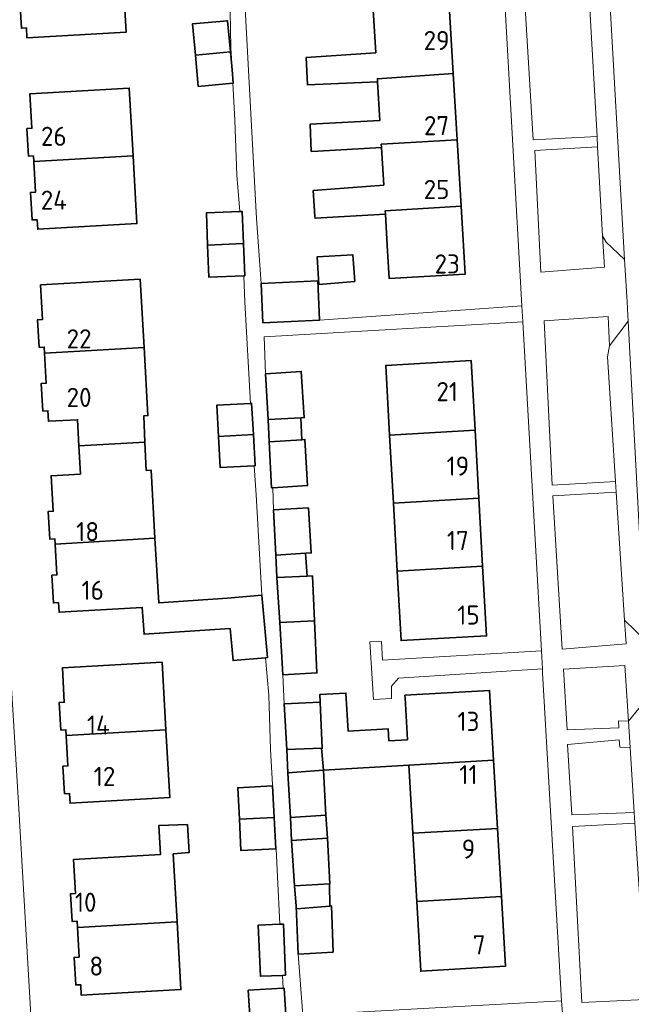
# Model space of a CAD drawing. Header units: metres. Extents: x 245598 to 248629, y 478632 to 481821.
# Tile 24 of 122: x 247170 to 247227, y 479353 to 479446. Entities that reach past the tile are written whole.
import ezdxf
from ezdxf.enums import TextEntityAlignment as Align

# ---------------------------------------------------------------- set-up
doc = ezdxf.new("R2010")
doc.units = ezdxf.units.M
for name, color, linetype, lineweight in [('B-XX-GR-GROENVOORZIENING-GV', 80, 'Continuous', 18), ('B-XX-IE-TERREINAFSCHEIDING_KUNSTMATIG_HEKWERK-G', 20, 'IE-TERREINAFSCHEIDING-KUNSTMATIG', 18), ('B-XX-OG-BEBOUWING-GV', 7, 'Continuous', 35), ('B-XX-OG-BEBOUWING-T18', 10, 'Continuous', 18), ('B-XX-OG-TERREIN_ERF-GV', 7, 'Continuous', 18), ('B-XX-VH-VERHARDING_OPEN-GV', 252, 'Continuous', 18)]:
    doc.layers.add(name, color=color, linetype=linetype, lineweight=lineweight)
doc.styles.add('NLCS-ISO-M-T18', font='NLCS-ISO.ttf', dxfattribs={"height": 1.8})
doc.linetypes.add('IE-TERREINAFSCHEIDING-KUNSTMATIG', pattern='A,4,[82,NLCS.SHX,S=0.75,R=90,X=0,Y=0],4,-2', length=10)

msp = doc.modelspace()

# ---------------------------------------------------------------- linework, layer by layer
at = {"layer": 'B-XX-GR-GROENVOORZIENING-GV'}
for points in [[(247223.377, 479447.5), (247217.32, 479447.08), (247218.07, 479434.67), (247224.09, 479434.97)], [(247224.62, 479425.65), (247224.145, 479434.01), (247218.23, 479433.67), (247218.81, 479422.233), (247224.806, 479422.69)], [(247225.835, 479402.55), (247225.08, 479414.27), (247225.28, 479415.3), (247225.143, 479418.056), (247219.12, 479417.65), (247219.88, 479402.22)], [(247225.9, 479401.54), (247219.95, 479401.2), (247220.8, 479386.8), (247226.826, 479387.295), (247226.67, 479389.53)], [(247227.04, 479380.01), (247226.72, 479385.259), (247220.95, 479384.9), (247221.28, 479379.22), (247226.13, 479379.38), (247226.12, 479380.05)], [(247227.2, 479377.56), (247226.23, 479377.58), (247226.17, 479378.27), (247221.3, 479377.83), (247221.72, 479371.23), (247227.594, 479371.45)], [(247227.66, 479370.43), (247221.8, 479370.13), (247222.67, 479353.57), (247228.597, 479353.862), (247228.4, 479358.98)]]:
    msp.add_lwpolyline(points, close=True, dxfattribs=at)
at = {"layer": 'B-XX-IE-TERREINAFSCHEIDING_KUNSTMATIG_HEKWERK-G'}
msp.add_lwpolyline([(247204.748, 479382.149), (247203.059, 479382.065), (247202.731, 479387.473), (247203.828, 479387.519)], dxfattribs=at)
at = {"layer": 'B-XX-OG-BEBOUWING-GV'}
for points in [[(247170.1, 479450.639), (247170.266, 479447.774), (247169.797, 479447.747), (247169.947, 479445.151), (247170.417, 479445.178), (247170.471, 479444.24), (247179.805, 479444.781), (247179.434, 479451.181)], [(247203.285, 479442.841), (247196.75, 479442.4), (247196.869, 479439.821), (247203.447, 479440.115), (247203.43, 479440.404), (247210.564, 479440.912), (247210.183, 479447.302), (247203.044, 479446.877)], [(247186.321, 479442.627), (247189.608, 479442.922), (247189.344, 479445.864), (247186.056, 479445.568)], [(247189.608, 479442.922), (247186.321, 479442.627), (247186.585, 479439.686), (247189.827, 479439.977), (247189.873, 479439.981), (247189.76, 479441.236)], [(247210.937, 479434.672), (247210.564, 479440.912), (247203.43, 479440.404), (247203.447, 479440.115), (247203.664, 479436.49), (247197.1, 479436.13), (247197.22, 479433.57), (247197.83, 479433.6), (247203.815, 479433.957), (247203.798, 479434.246)], [(247171.119, 479432.628), (247180.454, 479433.162), (247180.09, 479439.531), (247170.755, 479438.997), (247170.94, 479435.752), (247170.471, 479435.726), (247170.619, 479433.13), (247171.089, 479433.157)], [(247203.815, 479433.957), (247204.027, 479430.408), (247197.4, 479429.89), (247197.56, 479427.5), (247197.57, 479427.3), (247204.189, 479427.692), (247204.17, 479428.006), (247211.309, 479428.432), (247210.937, 479434.672), (247203.798, 479434.246)], [(247171.119, 479432.628), (247171.283, 479429.752), (247170.814, 479429.725), (247170.962, 479427.13), (247171.432, 479427.157), (247171.483, 479426.258), (247180.818, 479426.792), (247180.454, 479433.162)], [(247204.365, 479424.742), (247204.551, 479421.616), (247211.69, 479422.042), (247211.309, 479428.432), (247204.17, 479428.006), (247204.189, 479427.692)], [(247187.463, 479424.774), (247190.846, 479424.905), (247190.729, 479427.926), (247190.482, 479427.916), (247187.346, 479427.795)], [(247190.846, 479424.905), (247187.463, 479424.774), (247187.581, 479421.752), (247190.865, 479421.879), (247190.964, 479421.883)], [(247201.32, 479421.35), (247201.13, 479423.85), (247197.78, 479423.68), (247197.93, 479421.07)], [(247172.129, 479414.614), (247181.484, 479415.148), (247181.117, 479421.558), (247171.763, 479421.024), (247171.948, 479417.779), (247171.479, 479417.753), (247171.627, 479415.157), (247172.096, 479415.184)], [(247192.509, 479421.173), (247192.67, 479417.47), (247197.984, 479417.702), (247197.823, 479421.404)], [(247181.484, 479415.148), (247172.129, 479414.614), (247172.29, 479411.789), (247171.821, 479411.762), (247171.969, 479409.167), (247172.439, 479409.193), (247172.495, 479408.205), (247175.229, 479408.361), (247175.358, 479405.89), (247181.568, 479406.257), (247181.456, 479408.717), (247181.85, 479408.739)], [(247212.624, 479407.367), (247212.26, 479413.908), (247204.221, 479413.461), (247204.585, 479406.919)], [(247193.17, 479408.38), (247196.24, 479408.53), (247196.55, 479408.55), (247196.27, 479412.9), (247192.91, 479412.68)], [(247188.495, 479406.784), (247191.767, 479406.969), (247191.602, 479409.902), (247191.502, 479409.896), (247188.33, 479409.718)], [(247196.24, 479408.53), (247193.17, 479408.38), (247193.26, 479406.28), (247196.33, 479406.48)], [(247212.98, 479400.975), (247212.624, 479407.367), (247204.585, 479406.919), (247204.94, 479400.528)], [(247175.358, 479405.89), (247175.496, 479403.241), (247172.748, 479403.082), (247172.94, 479399.757), (247172.471, 479399.73), (247172.621, 479397.134), (247173.09, 479397.162), (247173.118, 479396.673), (247182.513, 479397.214), (247182.143, 479403.624), (247181.688, 479403.598), (247181.568, 479406.257)], [(247191.847, 479404.03), (247191.933, 479404.035), (247191.767, 479406.969), (247188.495, 479406.784), (247188.66, 479403.85)], [(247196.33, 479406.48), (247193.26, 479406.28), (247193.48, 479401.96), (247193.603, 479401.968), (247196.85, 479402.17), (247196.62, 479406.5)], [(247205.295, 479394.136), (247213.335, 479394.583), (247212.98, 479400.975), (247204.94, 479400.528)], [(247193.89, 479395.64), (247196.67, 479395.8), (247197.22, 479395.83), (247196.95, 479400.07), (247193.67, 479399.88)], [(247192.555, 479391.874), (247189.35, 479391.595), (247182.863, 479391.137), (247182.513, 479397.214), (247173.118, 479396.673), (247173.286, 479393.767), (247172.817, 479393.74), (247172.966, 479391.144), (247173.436, 479391.171), (247173.488, 479390.263), (247181.316, 479390.715), (247181.483, 479388.196), (247189.599, 479388.732), (247189.861, 479385.723), (247192.921, 479385.989), (247193.09, 479386.004), (247192.578, 479391.876)], [(247193.98, 479393.52), (247196.82, 479393.66), (247196.67, 479395.8), (247193.89, 479395.64)], [(247205.295, 479394.136), (247205.659, 479387.596), (247213.699, 479388.042), (247213.335, 479394.583)], [(247194.26, 479389.3), (247197.51, 479389.44), (247197.33, 479393.68), (247196.82, 479393.66), (247193.98, 479393.52)], [(247197.51, 479389.44), (247194.26, 479389.3), (247194.54, 479384.39), (247197.75, 479384.55)], [(247174.167, 479378.67), (247183.542, 479379.209), (247183.177, 479385.559), (247173.802, 479385.02), (247173.987, 479381.805), (247173.518, 479381.778), (247173.667, 479379.183), (247174.136, 479379.21)], [(247198.18, 479377.47), (247198.36, 479375.41), (247206.402, 479375.898), (247214.365, 479376.356), (247213.988, 479382.915), (247206.025, 479382.458), (247206.039, 479382.214), (247206.265, 479378.281), (247204.522, 479378.181), (247204.458, 479379.286), (247200.687, 479379.069), (247200.481, 479382.663), (247198.018, 479382.522), (247198.05, 479381.82), (247198.25, 479377.47)], [(247198.05, 479381.82), (247194.68, 479381.64), (247194.908, 479377.35), (247198.18, 479377.47), (247198.25, 479377.47)], [(247183.542, 479379.209), (247174.167, 479378.67), (247174.331, 479375.815), (247173.862, 479375.788), (247174.011, 479373.193), (247174.48, 479373.219), (247174.533, 479372.301), (247183.908, 479372.84)], [(247195.018, 479375.16), (247198.36, 479375.41), (247198.18, 479377.47), (247194.908, 479377.35)], [(247214.365, 479376.356), (247206.402, 479375.898), (247206.771, 479369.488), (247214.734, 479369.947)], [(247195.25, 479370.97), (247198.6, 479371.19), (247198.36, 479375.41), (247195.018, 479375.16)], [(247190.451, 479370.811), (247193.724, 479370.98), (247193.571, 479373.939), (247190.298, 479373.77)], [(247193.724, 479370.98), (247190.451, 479370.811), (247190.604, 479367.851), (247193.877, 479368.02)], [(247198.6, 479371.19), (247195.25, 479370.97), (247195.368, 479368.82), (247198.73, 479369.01)], [(247184.232, 479367.565), (247185.742, 479367.681), (247185.56, 479370.309), (247182.873, 479370.2), (247183.045, 479367.498), (247174.857, 479367.032), (247175.04, 479363.828), (247174.57, 479363.801), (247174.718, 479361.205), (247175.187, 479361.232), (247175.221, 479360.632), (247184.596, 479361.175)], [(247207.14, 479363.079), (247215.103, 479363.537), (247214.734, 479369.947), (247206.771, 479369.488)], [(247195.63, 479364.55), (247198.94, 479364.72), (247198.95, 479364.72), (247198.73, 479369.01), (247195.368, 479368.82)], [(247195.789, 479362.639), (247195.81, 479362.39), (247198.97, 479362.64), (247198.94, 479364.72), (247195.63, 479364.55)], [(247215.103, 479363.537), (247207.14, 479363.079), (247207.517, 479356.521), (247215.48, 479356.978)], [(247195.97, 479358.12), (247199.27, 479358.32), (247199.13, 479362.65), (247198.97, 479362.64), (247195.81, 479362.39), (247195.789, 479362.639)], [(247184.596, 479361.175), (247175.221, 479360.632), (247175.38, 479357.847), (247174.91, 479357.821), (247175.058, 479355.225), (247175.527, 479355.251), (247175.584, 479354.253), (247184.959, 479354.786)], [(247194.27, 479360.934), (247192.233, 479360.851), (247192.428, 479356.04), (247194.507, 479356.125), (247194.786, 479356.136), (247194.591, 479360.947)], [(247194.675, 479354.934), (247194.565, 479354.928), (247191.292, 479354.736), (247191.461, 479351.845), (247191.47, 479351.687), (247194.854, 479351.885)]]:
    msp.add_lwpolyline(points, close=True, dxfattribs=at)
at = {"layer": 'B-XX-OG-TERREIN_ERF-GV'}
for points in [[(247165.072, 479452.712), (247166.276, 479431.379), (247167.339, 479412.609), (247168.406, 479393.507), (247169.664, 479372.302), (247170.964, 479350.262)], [(247179.434, 479451.181), (247179.805, 479444.781), (247170.471, 479444.24), (247170.417, 479445.178), (247169.947, 479445.151), (247169.797, 479447.747)], [(247191.461, 479351.845), (247191.292, 479354.736), (247194.565, 479354.928), (247194.507, 479356.125), (247192.428, 479356.04), (247192.233, 479360.851), (247194.27, 479360.934), (247194.05, 479365.39), (247193.92, 479368.03), (247193.37, 479377.37), (247193.21, 479382.48), (247192.921, 479385.989), (247189.861, 479385.723), (247189.599, 479388.732), (247181.483, 479388.196), (247181.316, 479390.715), (247173.488, 479390.263), (247173.436, 479391.171), (247172.966, 479391.144), (247172.817, 479393.74), (247173.286, 479393.767), (247173.118, 479396.673), (247173.09, 479397.162), (247172.621, 479397.134), (247172.471, 479399.73), (247172.94, 479399.757), (247172.748, 479403.082), (247175.496, 479403.241), (247175.358, 479405.89), (247175.229, 479408.361), (247172.495, 479408.205), (247172.439, 479409.193), (247171.969, 479409.167), (247171.821, 479411.762), (247172.29, 479411.789), (247172.129, 479414.614), (247172.096, 479415.184), (247171.627, 479415.157), (247171.479, 479417.753), (247171.948, 479417.779), (247171.763, 479421.024), (247181.117, 479421.558), (247181.484, 479415.148), (247181.85, 479408.739), (247181.456, 479408.717), (247181.568, 479406.257), (247181.688, 479403.598), (247182.143, 479403.624), (247182.513, 479397.214), (247182.863, 479391.137), (247189.35, 479391.595), (247192.555, 479391.874), (247192.03, 479401.29), (247191.847, 479404.03), (247188.66, 479403.85), (247188.495, 479406.784), (247188.33, 479409.718), (247191.502, 479409.896), (247190.98, 479419.42), (247190.865, 479421.879), (247187.581, 479421.752), (247187.463, 479424.774), (247187.346, 479427.795), (247190.482, 479427.916), (247190.22, 479431.34), (247190.01, 479436.51), (247189.827, 479439.977), (247186.585, 479439.686), (247186.321, 479442.627), (247186.056, 479445.568), (247189.344, 479445.864), (247189.608, 479442.922), (247189.76, 479441.236), (247189.65, 479443.32), (247189.57, 479448.47)]]:
    msp.add_lwpolyline(points, dxfattribs=at)
for points in [[(247192.509, 479421.173), (247197.823, 479421.404), (247197.984, 479417.702), (247217.03, 479419.07), (247215.33, 479449.3), (247215.312, 479449.64), (247190.92, 479448.2), (247192.07, 479427.27)], [(247204.027, 479430.408), (247203.815, 479433.957), (247197.83, 479433.6), (247197.22, 479433.57), (247197.1, 479436.13), (247203.664, 479436.49), (247203.447, 479440.115), (247196.869, 479439.821), (247196.75, 479442.4), (247203.285, 479442.841), (247203.044, 479446.877), (247210.183, 479447.302), (247210.564, 479440.912), (247210.937, 479434.672), (247211.309, 479428.432), (247211.69, 479422.042), (247204.551, 479421.616), (247204.365, 479424.742), (247204.189, 479427.692), (247197.57, 479427.3), (247197.56, 479427.5), (247197.4, 479429.89)], [(247180.454, 479433.162), (247180.818, 479426.792), (247171.483, 479426.258), (247171.432, 479427.157), (247170.962, 479427.13), (247170.814, 479429.725), (247171.283, 479429.752), (247171.119, 479432.628), (247171.089, 479433.157), (247170.619, 479433.13), (247170.471, 479435.726), (247170.94, 479435.752), (247170.755, 479438.997), (247180.09, 479439.531)], [(247201.13, 479423.85), (247201.32, 479421.35), (247197.93, 479421.07), (247197.78, 479423.68)], [(247198.94, 479364.72), (247198.97, 479362.64), (247199.13, 479362.65), (247199.27, 479358.32), (247195.97, 479358.12), (247196.426, 479352.379), (247220.763, 479353.729), (247218.97, 479384.57), (247218.95, 479384.94), (247205.43, 479384.05), (247204.77, 479383.3), (247204.748, 479382.149), (247203.059, 479382.065), (247202.731, 479387.473), (247203.828, 479387.519), (247203.9, 479385.77), (247218.855, 479386.63), (247217.115, 479417.561), (247192.8, 479416.15), (247192.91, 479412.68), (247196.27, 479412.9), (247196.55, 479408.55), (247196.24, 479408.53), (247196.33, 479406.48), (247196.62, 479406.5), (247196.85, 479402.17), (247193.603, 479401.968), (247193.67, 479399.88), (247196.95, 479400.07), (247197.22, 479395.83), (247196.67, 479395.8), (247196.82, 479393.66), (247197.33, 479393.68), (247197.51, 479389.44), (247197.75, 479384.55), (247194.54, 479384.39), (247194.68, 479381.64), (247198.05, 479381.82), (247198.018, 479382.522), (247200.481, 479382.663), (247200.687, 479379.069), (247204.458, 479379.286), (247204.522, 479378.181), (247206.265, 479378.281), (247206.039, 479382.214), (247206.025, 479382.458), (247213.988, 479382.915), (247214.365, 479376.356), (247214.734, 479369.947), (247215.103, 479363.537), (247215.48, 479356.978), (247207.517, 479356.521), (247207.14, 479363.079), (247206.771, 479369.488), (247206.402, 479375.898), (247198.36, 479375.41), (247198.6, 479371.19), (247198.73, 479369.01), (247198.95, 479364.72)], [(247212.624, 479407.367), (247212.98, 479400.975), (247213.335, 479394.583), (247213.699, 479388.042), (247205.659, 479387.596), (247205.295, 479394.136), (247204.94, 479400.528), (247204.585, 479406.919), (247204.221, 479413.461), (247212.26, 479413.908)], [(247174.167, 479378.67), (247174.136, 479379.21), (247173.667, 479379.183), (247173.518, 479381.778), (247173.987, 479381.805), (247173.802, 479385.02), (247183.177, 479385.559), (247183.542, 479379.209), (247183.908, 479372.84), (247174.533, 479372.301), (247174.48, 479373.219), (247174.011, 479373.193), (247173.862, 479375.788), (247174.331, 479375.815)], [(247193.724, 479370.98), (247193.877, 479368.02), (247190.604, 479367.851), (247190.451, 479370.811), (247190.298, 479373.77), (247193.571, 479373.939)], [(247183.045, 479367.498), (247182.873, 479370.2), (247185.56, 479370.309), (247185.742, 479367.681), (247184.232, 479367.565), (247184.596, 479361.175), (247184.959, 479354.786), (247175.584, 479354.253), (247175.527, 479355.251), (247175.058, 479355.225), (247174.91, 479357.821), (247175.38, 479357.847), (247175.221, 479360.632), (247175.187, 479361.232), (247174.718, 479361.205), (247174.57, 479363.801), (247175.04, 479363.828), (247174.857, 479367.032)]]:
    msp.add_lwpolyline(points, close=True, dxfattribs=at)
at = {"layer": 'B-XX-VH-VERHARDING_OPEN-GV'}
for points in [[(247233.933, 479509.289), (247225.072, 479508.824), (247216.42, 479508.37), (247218, 479507.9), (247219.02, 479507.33), (247219.84, 479506.689), (247219.86, 479506.69), (247220.63, 479505.87), (247221.341, 479504.929), (247221.36, 479504.93), (247221.78, 479503.88), (247222.12, 479502.67), (247222.23, 479501.43), (247222.312, 479500), (247222.93, 479489.25), (247226.68, 479423.42), (247226.72, 479422.92), (247226.92, 479419.43), (247226.99, 479418.18), (247227.02, 479417.63), (247228.62, 479387.65)], [(247170.964, 479350.262), (247169.664, 479372.302), (247168.406, 479393.507), (247167.339, 479412.609), (247166.276, 479431.379), (247165.072, 479452.712)], [(247215.33, 479449.3), (247217.03, 479419.07), (247217.115, 479417.561), (247218.855, 479386.63), (247218.95, 479384.94), (247218.97, 479384.57), (247220.763, 479353.729), (247221.023, 479350.194), (247222.537, 479350.29), (247228.793, 479350.685)], [(247189.57, 479448.47), (247189.65, 479443.32), (247189.76, 479441.236), (247189.873, 479439.981), (247189.827, 479439.977), (247190.01, 479436.51), (247190.22, 479431.34), (247190.482, 479427.916), (247190.729, 479427.926), (247190.846, 479424.905), (247190.964, 479421.883), (247190.865, 479421.879), (247190.98, 479419.42), (247191.502, 479409.896), (247191.602, 479409.902), (247191.767, 479406.969), (247191.933, 479404.035), (247191.847, 479404.03), (247192.03, 479401.29), (247192.555, 479391.874), (247192.578, 479391.876), (247193.09, 479386.004), (247192.921, 479385.989), (247193.21, 479382.48), (247193.37, 479377.37), (247193.92, 479368.03), (247194.05, 479365.39), (247194.27, 479360.934), (247194.591, 479360.947), (247194.786, 479356.136), (247194.507, 479356.125), (247194.565, 479354.928), (247194.675, 479354.934), (247194.854, 479351.885)], [(247221.023, 479350.194), (247220.763, 479353.729), (247196.426, 479352.379), (247195.97, 479358.12), (247195.789, 479362.639), (247195.63, 479364.55), (247195.368, 479368.82), (247195.25, 479370.97), (247195.018, 479375.16), (247194.908, 479377.35), (247194.68, 479381.64), (247194.54, 479384.39), (247194.26, 479389.3), (247193.98, 479393.52), (247193.89, 479395.64), (247193.67, 479399.88), (247193.603, 479401.968), (247193.48, 479401.96), (247193.26, 479406.28), (247193.17, 479408.38), (247192.91, 479412.68), (247192.8, 479416.15), (247217.115, 479417.561), (247217.03, 479419.07), (247197.984, 479417.702), (247192.67, 479417.47), (247192.509, 479421.173), (247192.07, 479427.27), (247190.92, 479448.2)], [(247228.62, 479387.65), (247226.67, 479389.53), (247226.826, 479387.295), (247220.8, 479386.8), (247219.95, 479401.2), (247225.9, 479401.54), (247225.835, 479402.55), (247219.88, 479402.22), (247219.12, 479417.65), (247225.143, 479418.056), (247225.28, 479415.3), (247227.02, 479417.63), (247226.99, 479418.18), (247226.92, 479419.43), (247226.72, 479422.92), (247226.68, 479423.42), (247224.95, 479425.05), (247224.62, 479425.65), (247224.806, 479422.69), (247218.81, 479422.233), (247218.23, 479433.67), (247224.145, 479434.01), (247224.09, 479434.97), (247218.07, 479434.67), (247217.32, 479447.08)], [(247227.594, 479371.45), (247221.72, 479371.23), (247221.3, 479377.83), (247226.17, 479378.27), (247226.23, 479377.58), (247227.2, 479377.56), (247227.04, 479380.01), (247229, 479382.4)], [(247228.597, 479353.862), (247222.67, 479353.57), (247221.8, 479370.13), (247227.66, 479370.43)]]:
    msp.add_lwpolyline(points, dxfattribs=at)
for points in [[(247221.58, 479478.93), (247222.39, 479464.68), (247222.45, 479463.67), (247222.7, 479459.332), (247222.99, 479454.3), (247223.377, 479447.5), (247224.09, 479434.97), (247224.145, 479434.01), (247224.62, 479425.65), (247224.95, 479425.05), (247226.68, 479423.42), (247222.93, 479489.25), (247221.43, 479487.42), (247221.13, 479486.73), (247221.31, 479483.67)], [(247225.28, 479415.3), (247225.08, 479414.27), (247225.835, 479402.55), (247225.9, 479401.54), (247226.67, 479389.53), (247228.62, 479387.65), (247227.02, 479417.63)], [(247203.828, 479387.519), (247202.731, 479387.473), (247203.059, 479382.065), (247204.748, 479382.149), (247204.77, 479383.3), (247205.43, 479384.05), (247218.95, 479384.94), (247218.855, 479386.63), (247203.9, 479385.77)], [(247227.04, 479380.01), (247226.12, 479380.05), (247226.13, 479379.38), (247221.28, 479379.22), (247220.95, 479384.9), (247226.72, 479385.259)], [(247227.66, 479370.43), (247228.4, 479358.98), (247228.7, 479358.23), (247230.43, 479356.7), (247229, 479382.4), (247227.04, 479380.01), (247227.2, 479377.56), (247227.594, 479371.45)]]:
    msp.add_lwpolyline(points, close=True, dxfattribs=at)

# ---------------------------------------------------------------- texts
at = {"layer": 'B-XX-OG-BEBOUWING-T18', "style": 'NLCS-ISO-M-T18'}
for s, p in [('29', (247209, 479444)), ('27', (247209, 479436)), ('26', (247173, 479435)), ('25', (247209, 479430)), ('24', (247173, 479429)), ('23', (247210, 479423)), ('22', (247175.376, 479415.96)), ('21', (247210, 479411)), ('20', (247175.376, 479410.455)), ('19', (247211, 479404)), ('18', (247176.179, 479397.84)), ('17', (247211, 479397)), ('16', (247176.656, 479392.325)), ('15', (247212, 479390)), ('14', (247177.187, 479379.654)), ('13', (247212, 479380)), ('12', (247177.77, 479374.829)), ('11', (247212, 479375)), ('9', (247212, 479368)), ('10', (247176, 479363)), ('7', (247213, 479359)), ('8', (247177, 479357))]:
    msp.add_text(s, height=1.8, dxfattribs=at).set_placement(p, align=Align.MIDDLE_CENTER)

doc.saveas('drawing.dxf')
